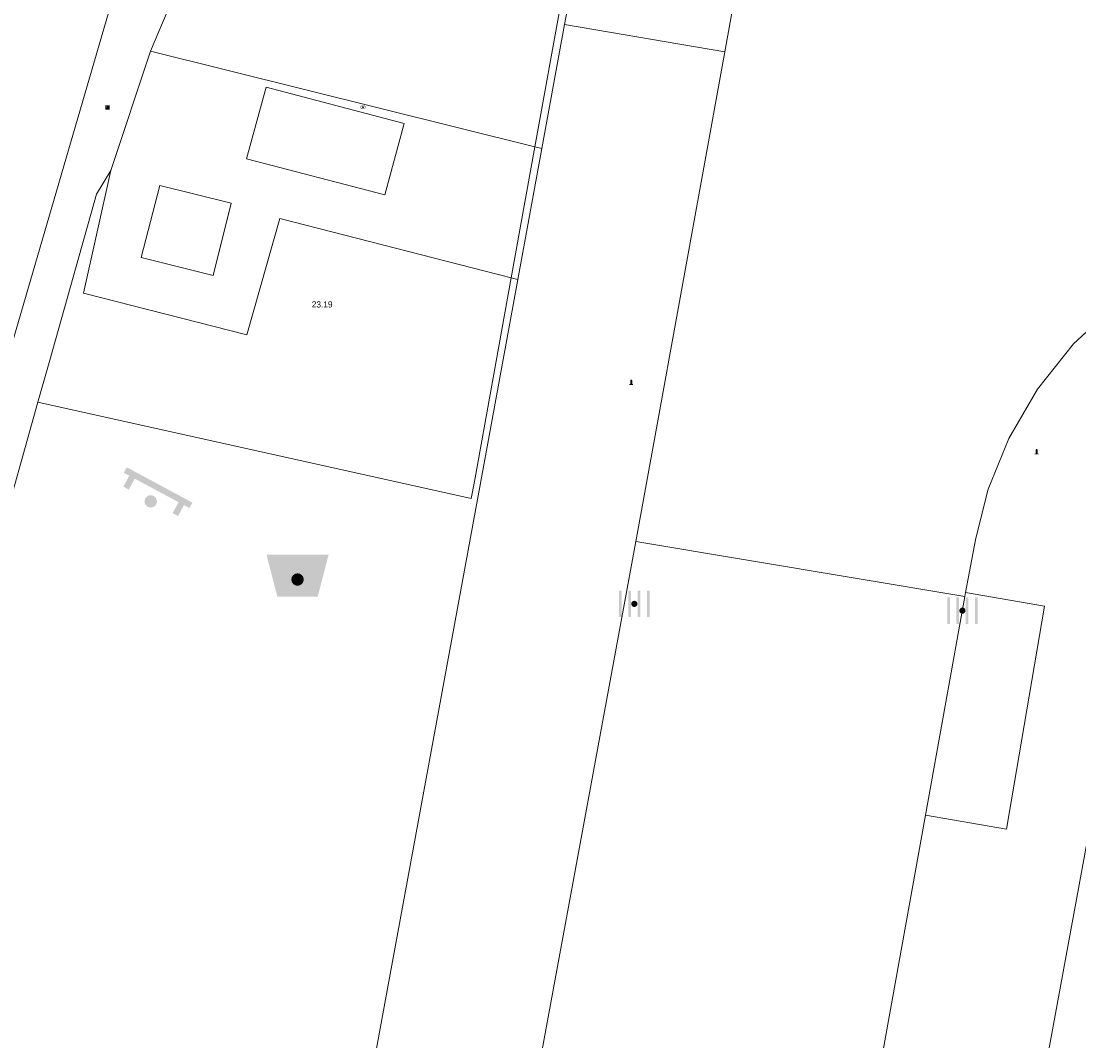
# Model space of a CAD drawing. Header units: metres. Extents: x 197457 to 198138, y 353986 to 354984.
# Tile 22 of 217: x 197494 to 197511, y 354553 to 354570. Entities that reach past the tile are written whole.
import ezdxf

# ---------------------------------------------------------------- set-up
doc = ezdxf.new("R2010")
doc.units = ezdxf.units.M
doc.header["$MEASUREMENT"] = 0
for name, color, linetype, lineweight, true_color in [('afsluitpaal', 7, 'Continuous', 0, 0xde7233), ('afvalbak', 7, 'Continuous', 0, 0x6a2d14), ('bank', 7, 'Continuous', 0, 0x681648), ('kolk', 7, 'Continuous', 0, 0x104b6e), ('rioolkast', 7, 'Continuous', 0, 0x104b6e)]:
    doc.layers.add(name, color=color, linetype=linetype, lineweight=lineweight, true_color=true_color)
for name, color, linetype, lineweight in [('Grens maaiveld', 253, 'Continuous', 0), ('Hoogtepunt', 7, 'Continuous', 0), ('insteek sloot', 5, 'Continuous', 0), ('kant verharding', 7, 'Continuous', 0), ('raster geen IMGeo', 7, 'Continuous', 0), ('vlakafsluiter', 1, 'Continuous', 0), ('waterleidingput', 132, 'Continuous', 0)]:
    doc.layers.add(name, color=color, linetype=linetype, lineweight=lineweight)
doc.styles.add('Style-WORKING', font='WORKING.shx')

# ---------------------------------------------------------------- blocks, each defined once
blk = doc.blocks.new('bank')
at = {"layer": 'bank', "linetype": 'Continuous', "lineweight": 0, "true_color": 0xde7233}
blk.add_hatch(color=13, dxfattribs=at).paths.add_polyline_path([(0.4, 0), (0.4, 0.2), (-0.4, 0.2), (-0.4, 0), (-0.5, 0), (-0.5, 0.2), (-0.6, 0.2), (-0.6, 0.3), (0.6, 0.3), (0.6, 0.2), (0.5, 0.2), (0.5, 0)])
at = {"layer": 'bank', "linetype": 'Continuous', "lineweight": 0, "true_color": 0x6a2d14}
blk.add_hatch(color=26, dxfattribs=at).paths.add_polyline_path([(0.1, 0, 1), (-0.1, 0, 1)])
blk = doc.blocks.new('bak')
at = {"layer": 'afvalbak', "linetype": 'Continuous', "lineweight": 0, "true_color": 0xbd2877}
h = blk.add_hatch(color=232, dxfattribs=at)
h.paths.add_polyline_path([(-0.325, -0.275), (-0.5, 0.4), (0.5, 0.4), (0.325, -0.275)])
edge = h.paths.add_edge_path(flags=16)
edge.add_arc((0, 0), 0.1, 0, 360)
at = {"layer": 'afvalbak', "linetype": 'Continuous', "lineweight": 0, "true_color": 0x681648}
blk.add_hatch(color=219, dxfattribs=at).paths.add_polyline_path([(0.1, 0, 1), (-0.1, 0, 1)])
blk = doc.blocks.new('kolk')
at = {"layer": 'kolk', "linetype": 'Continuous', "lineweight": 0, "true_color": 0xbd2877}
for points in [[(-0.489, -0.425), (-0.489, 0), (-0.489, 0.425), (-0.404, 0.425), (-0.404, 0), (-0.404, -0.425)], [(-0.191, -0.425), (-0.191, 0), (-0.191, 0.425), (-0.106, 0.425), (-0.106, 0), (-0.106, -0.425)], [(0.106, -0.425), (0.106, 0), (0.106, 0.425), (0.191, 0.425), (0.191, 0), (0.191, -0.425)], [(0.404, -0.425), (0.404, 0), (0.404, 0.425), (0.489, 0.425), (0.489, 0), (0.489, -0.425)]]:
    blk.add_hatch(color=232, dxfattribs=at).paths.add_polyline_path(points)
at = {"layer": 'kolk', "linetype": 'Continuous', "lineweight": 0, "true_color": 0x681648}
blk.add_hatch(color=219, dxfattribs=at).paths.add_polyline_path([(0.1, 0, 1), (-0.1, 0, 1)])
blk = doc.blocks.new('afsluitpaal')
at = {"layer": 'afsluitpaal', "linetype": 'Continuous', "lineweight": 0, "true_color": 0xbd2877}
blk.add_hatch(color=232, dxfattribs=at).paths.add_polyline_path([(0.15, 0.65, 1), (-0.15, 0.65), (-0.15, 0.05), (-0.3, 0.05), (-0.3, -0.1), (0, -0.1, -0.414214), (-0.1, 0, -1), (0.1, 0, -0.414214), (0, -0.1), (0.3, -0.1), (0.3, 0.05), (0.15, 0.05)])
at = {"layer": 'afsluitpaal', "linetype": 'Continuous', "lineweight": 0, "true_color": 0x681648}
blk.add_hatch(color=219, dxfattribs=at).paths.add_polyline_path([(0.1, 0, 1), (-0.1, 0, 1)])
blk = doc.blocks.new('waterleidingput')
at = {"layer": 'waterleidingput', "linetype": 'Continuous', "lineweight": 0, "true_color": 0x248bcb}
h = blk.add_hatch(color=142, dxfattribs=at)
edge = h.paths.add_edge_path()
edge.add_spline(control_points=[(0.44, 0), (0.44, 0.04), (0.43, 0.09), (0.36, 0.2), (0.28, 0.26), (0.09, 0.32), (-0.02, 0.33), (-0.22, 0.29), (-0.31, 0.24), (-0.42, 0.12), (-0.44, 0.06), (-0.44, -0.06), (-0.42, -0.12), (-0.33, -0.22), (-0.28, -0.26), (-0.1, -0.33), (0.04, -0.33), (0.27, -0.27), (0.37, -0.2), (0.43, -0.08), (0.44, -0.04), (0.44, 0)], knot_values=[0, 0, 0, 0, 0.060484, 0.060484, 0.178041, 0.178041, 0.295599, 0.295599, 0.413157, 0.413157, 0.498623, 0.498623, 0.584089, 0.584089, 0.669555, 0.669555, 0.808438, 0.808438, 0.94732, 0.94732, 1, 1, 1, 1], degree=3, periodic=0)
edge = h.paths.add_edge_path(flags=16)
edge.add_ellipse((0, 0), major_axis=(0.392, 0), ratio=0.689655, start_angle=0, end_angle=360)
for points in [[(-0.05, -0.09, -0.141608), (-0.09, -0.05), (-0.1, -0.09), (-0.17, 0.18), (-0.22, 0.18), (-0.12, -0.17), (-0.07, -0.17)], [(0.03, 0.18), (-0.02, 0.18), (-0.05, 0.09, -0.269854), (0.05, 0.09)], [(0.23, 0.18), (0.18, 0.18), (0.1, -0.09), (0.09, -0.05, -0.141608), (0.05, -0.09), (0.08, -0.17), (0.13, -0.17)]]:
    blk.add_hatch(color=142, dxfattribs=at).paths.add_polyline_path(points)
at = {"layer": 'waterleidingput', "linetype": 'Continuous', "lineweight": 0, "true_color": 0x104b6e}
blk.add_hatch(color=156, dxfattribs=at).paths.add_polyline_path([(0.1, 0, 1), (-0.1, 0, 1)])
blk = doc.blocks.new('kast_3')
at = {"layer": 'rioolkast', "linetype": 'Continuous', "lineweight": 0, "true_color": 0xbd2877}
h = blk.add_hatch(color=232, dxfattribs=at)
edge = h.paths.add_edge_path()
edge.add_arc((0, 0), 0.1, 0, 360)
edge.add_line((0, -0.1), (0.34, -0.1))
edge.add_line((0.34, -0.1), (0.34, 0.47))
edge.add_line((0.34, 0.47), (-0.34, 0.47))
edge.add_line((-0.34, 0.47), (-0.34, -0.1))
edge.add_line((-0.34, -0.1), (0, -0.1))
edge = h.paths.add_edge_path(flags=16)
edge.add_arc((-0.2, 0.31), 0.0607, 0, 360)
at = {"layer": 'rioolkast', "linetype": 'Continuous', "lineweight": 0, "true_color": 0x681648}
blk.add_hatch(color=219, dxfattribs=at).paths.add_polyline_path([(-0.1, 0, 1), (0.1, 0, 1)])
at = {"layer": 'rioolkast', "color": 232, "linetype": 'Continuous', "lineweight": 0, "true_color": 0xbd2877, "extrusion": (0, 0, -1)}
blk.add_solid([(-0.34, 0.65), (0.34, 0.65), (-0.34, 0.55), (0.34, 0.55)], dxfattribs=at)

msp = doc.modelspace()

# ---------------------------------------------------------------- linework, layer by layer
at = {"layer": 'Grens maaiveld', "linetype": 'Continuous', "lineweight": 0}
for p, q in [((197495.617, 354566.844), (197495.848, 354567.227)), ((197495.617, 354566.844), (197494.864, 354564.172)), ((197502.288, 354565.496), (197501.695, 354562.223)), ((197494.864, 354564.172), (197494.674, 354563.499)), ((197488.465, 354541.465), (197494.674, 354563.499))]:
    msp.add_line(p, q, dxfattribs=at)
at = {"layer": 'Grens maaiveld', "linetype": 'Continuous', "lineweight": 0, "flags": 128}
msp.add_lwpolyline([(197501.695, 354562.223), (197501.645, 354561.949), (197494.674, 354563.499)], dxfattribs=at)
at = {"layer": 'insteek sloot', "linetype": 'Continuous', "lineweight": 0, "flags": 128}
msp.add_lwpolyline([(197513.006, 354633.496), (197512.408, 354618.041), (197510.463, 354609.66), (197508.808, 354601.217), (197507.366, 354593.177), (197503.611, 354584.513), (197496.231, 354571.219), (197488.891, 354546.052)], dxfattribs=at)
at = {"layer": 'kant verharding', "linetype": 'Continuous', "lineweight": 0}
for p, q in [((197506.972, 354576.002), (197505.725, 354569.134)), ((197504.232, 354575.497), (197503.146, 354569.573)), ((197503.146, 354569.573), (197502.78, 354567.579)), ((197495.848, 354567.227), (197496.486, 354569.145)), ((197496.486, 354569.145), (197502.67, 354567.606)), ((197505.725, 354569.134), (197504.615, 354563.021)), ((197502.78, 354567.579), (197502.393, 354565.469)), ((197502.67, 354567.606), (197502.78, 354567.579)), ((197501.791, 354562.196), (197502.393, 354565.469)), ((197502.393, 354565.469), (197502.288, 354565.496)), ((197504.615, 354563.021), (197504.295, 354561.257)), ((197504.295, 354561.257), (197502.678, 354552.5)), ((197509.585, 354560.373), (197504.295, 354561.257)), ((197509.585, 354560.373), (197508.952, 354556.852)), ((197509.585, 354560.373), (197509.597, 354560.436))]:
    msp.add_line(p, q, dxfattribs=at)
at = {"layer": 'kant verharding', "linetype": 'Continuous', "lineweight": 0, "flags": 128}
for points in [[(197504.104, 354575.52), (197499.531, 354576.334), (197496.486, 354569.145)], [(197500.563, 354567.982), (197498.343, 354568.564), (197498.028, 354567.411), (197500.254, 354566.833), (197500.563, 354567.982)], [(197502.288, 354565.496), (197498.563, 354566.452), (197498.036, 354564.582), (197495.405, 354565.254), (197495.848, 354567.227)], [(197497.782, 354566.697), (197496.632, 354566.983), (197496.333, 354565.826), (197497.492, 354565.535), (197497.782, 354566.697)], [(197512.271, 354565.244), (197512.025, 354565.076), (197511.335, 354564.434), (197510.754, 354563.705), (197510.295, 354562.916), (197509.963, 354562.097)], [(197495.572, 354532.228), (197497.128, 354537.874), (197498.37, 354543.597), (197501.791, 354562.196)], [(197513.66, 354562.154), (197512.503, 354561.595), (197509.234, 354543.805), (197508.925, 354543.841), (197507.834, 354538.404), (197506.554, 354533.009), (197506.388, 354533.051), (197505.102, 354528.736), (197503.671, 354524.463), (197502.097, 354520.241), (197500.384, 354516.077)], [(197509.963, 354562.097), (197509.761, 354561.308), (197509.597, 354560.436)], [(197509.597, 354560.436), (197510.868, 354560.218), (197510.256, 354556.627), (197508.952, 354556.852)], [(197508.952, 354556.852), (197508.263, 354553.015), (197506.278, 354542.342), (197505.566, 354538.819), (197504.743, 354535.321), (197503.77, 354531.708), (197503.681, 354531.399)]]:
    msp.add_lwpolyline(points, dxfattribs=at)
at = {"layer": 'raster geen IMGeo', "linetype": 'Continuous', "lineweight": 0}
for p, q in [((197502.67, 354567.606), (197504.104, 354575.52)), ((197502.288, 354565.496), (197502.67, 354567.606)), ((197495.617, 354566.844), (197494.864, 354564.172)), ((197502.288, 354565.496), (197501.695, 354562.223)), ((197494.864, 354564.172), (197494.674, 354563.499)), ((197488.465, 354541.465), (197494.674, 354563.499))]:
    msp.add_line(p, q, dxfattribs=at)
at = {"layer": 'raster geen IMGeo', "linetype": 'Continuous', "lineweight": 0, "flags": 128}
msp.add_lwpolyline([(197501.695, 354562.223), (197501.645, 354561.949), (197494.674, 354563.499)], dxfattribs=at)
at = {"layer": 'vlakafsluiter', "linetype": 'Continuous', "lineweight": 0}
msp.add_line((197503.146, 354569.573), (197505.725, 354569.134), dxfattribs=at)

# ---------------------------------------------------------------- block references
at = {"layer": 'afsluitpaal', "linetype": 'Continuous', "lineweight": 0, "xscale": 0.1, "yscale": 0.1, "zscale": 0.1}
for p in [(197504.219, 354563.783), (197510.742, 354562.667)]:
    msp.add_blockref('afsluitpaal', p, dxfattribs=at)
at = {"layer": 'afvalbak', "linetype": 'Continuous', "lineweight": 0}
msp.add_blockref('bak', (197498.85, 354560.644), dxfattribs=at)
at = {"layer": 'bank', "linetype": 'Continuous', "lineweight": 0, "rotation": 331.7690981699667}
msp.add_blockref('bank', (197496.488, 354561.902), dxfattribs=at)
at = {"layer": 'kolk', "linetype": 'Continuous', "lineweight": 0, "xscale": 0.5, "yscale": 0.5}
for p in [(197504.269, 354560.253), (197509.547, 354560.144)]:
    msp.add_blockref('kolk', p, dxfattribs=at)
at = {"layer": 'rioolkast', "linetype": 'Continuous', "lineweight": 0, "xscale": 0.1, "yscale": 0.1, "zscale": 0.1}
msp.add_blockref('kast_3', (197495.792, 354568.215), dxfattribs=at)
at = {"layer": 'waterleidingput', "linetype": 'Continuous', "lineweight": 0, "xscale": 0.1, "yscale": 0.1, "zscale": 0.1}
msp.add_blockref('waterleidingput', (197499.903, 354568.246), dxfattribs=at)

# ---------------------------------------------------------------- texts
at = {"layer": 'Hoogtepunt', "linetype": 'Continuous', "lineweight": 0, "style": 'Style-WORKING'}
msp.add_text('23.19', height=0.1, dxfattribs=at).set_placement((197499.079, 354565.021))
msp.add_text('23.19', height=0.1, dxfattribs=at).set_placement((197499.079, 354565.021))

doc.saveas('drawing.dxf')
